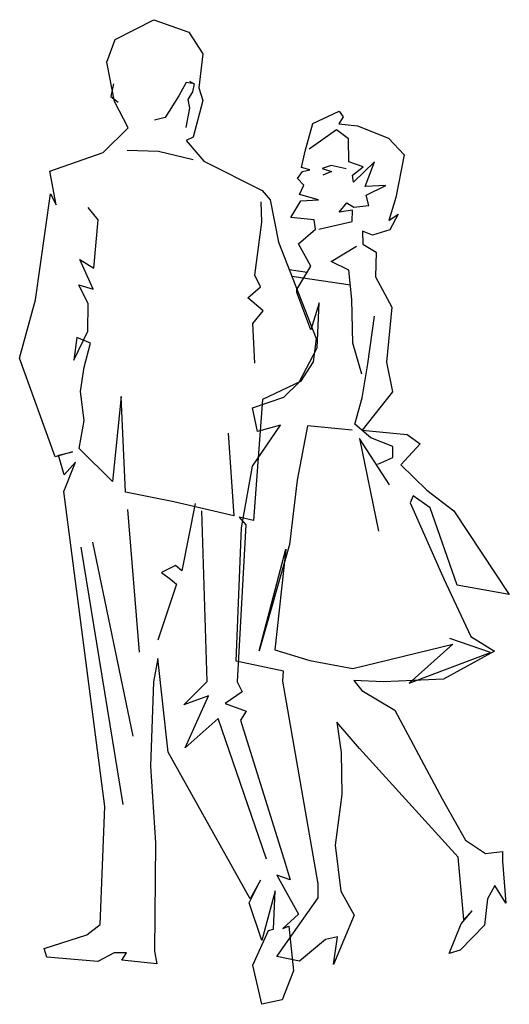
# Model space of a CAD drawing. Extents: x 145.6 to 146.52, y -38.06 to -36.2.
import ezdxf

# ---------------------------------------------------------------- set-up
doc = ezdxf.new("R2010")
doc.units = 0
doc.header["$LTSCALE"] = 0.7
doc.header["$MEASUREMENT"] = 0
for name, color, linetype in [('ESCALERAS', 7, 'CONTINUOUS'), ('GENTE', 4, 'CONTINUOUS'), ('TRAZA', 15, 'CONTINUOUS')]:
    doc.layers.add(name, color=color, linetype=linetype)

# ---------------------------------------------------------------- blocks, each defined once
blk = doc.blocks.new('PAREJA')
at = {"layer": 'ESCALERAS', "linetype": 'CONTINUOUS'}
for p, q in [((-0.2511, 1.3143), (-0.2848, 1.3094)), ((-0.2559, 1.3019), (-0.3667, 1.2857))]:
    blk.add_line(p, q, dxfattribs=at)
at = {"layer": 'GENTE'}
for points in [[(0.0054, 1.7874), (-0.0605, 1.7636), (-0.0876, 1.7228), (-0.0798, 1.6583), (-0.0875, 1.6345), (-0.0693, 1.565), (-0.0557, 1.5588), (-0.0891, 1.5198), (-0.1994, 1.464), (-0.2149, 1.4465), (-0.2309, 1.3661), (-0.3019, 1.1838), (-0.2961, 1.1399), (-0.2722, 1.1027), (-0.2, 1.0684), (-0.183, 0.8396), (-0.156, 0.8459), (-0.1686, 0.8312), (-0.1523, 0.5336), (-0.1618, 0.515), (-0.1298, 0.4927), (-0.1695, 0.4781), (-0.1585, 0.4612), (-0.2435, 0.1907), (-0.2527, 0.159), (-0.2275, 0.1679), (-0.2683, 0.0939), (-0.2386, 0.0668), (-0.2503, 0.0713), (-0.2588, -0.0135), (-0.2376, -0.0678), (-0.1992, -0.0766), (-0.1817, -0.0026), (-0.2119, 0.0632), (-0.2214, 0.0657), (-0.2242, 0.1384), (-0.1993, 0.0443), (-0.1749, 0.1156), (-0.1967, 0.1587), (-0.1769, 0.123), (-0.0214, 0.4007), (-0.0023, 0.5783), (0.006, 0.5339), (0.0118, 0.3742), (0.0023, 0.2293), (0.0042, 0.0239), (0, 0), (0.0664, 0.0071), (0.0572, 0.0211), (0.0809, 0.0211), (0.1114, 0.0045), (0.2082, 0.0127), (0.2135, 0.0292), (0.1327, 0.0551), (0.107, 0.0744), (0.0982, 0.2979), (0.1757, 0.8941), (0.154, 0.9497), (0.1754, 0.9258), (0.186, 0.9629), (0.1593, 0.9691), (0.1926, 0.9598), (0.2596, 1.1467), (0.2294, 1.2572), (0.2012, 1.4576), (0.1903, 1.4368), (0.2024, 1.5004), (0.1013, 1.5359), (0.054, 1.5829), (0.0797, 1.6324), (0.0943, 1.7068), (0.0789, 1.7501)], [(-0.2654, 1.2765), (-0.2917, 1.3211), (-0.2684, 1.3633), (-0.3009, 1.3911), (-0.2982, 1.4083), (-0.2539, 1.4131), (-0.2732, 1.4447), (-0.3061, 1.4465), (-0.2706, 1.4564), (-0.2785, 1.4739), (-0.2666, 1.4867), (-0.2758, 1.5001), (-0.2901, 1.5033), (-0.274, 1.5077), (-0.2808, 1.5383), (-0.2953, 1.5911), (-0.3458, 1.614), (-0.3529, 1.6033), (-0.3449, 1.59), (-0.3802, 1.5865), (-0.4391, 1.5629), (-0.4684, 1.5317), (-0.4525, 1.4507), (-0.4393, 1.4071), (-0.4575, 1.4195), (-0.4417, 1.3899), (-0.4084, 1.3794), (-0.3899, 1.3872), (-0.39, 1.3625), (-0.4154, 1.3473), (-0.4141, 1.3009), (-0.4452, 1.2435), (-0.435, 1.139), (-0.4465, 1.0827), (-0.389, 1.0101), (-0.474, 1.0019), (-0.4988, 0.9847), (-0.4625, 0.945), (-0.5118, 0.8968), (-0.5625, 0.8579), (-0.6677, 0.6993), (-0.5687, 0.7167), (-0.5176, 0.863), (-0.4856, 0.8861), (-0.4799, 0.8729), (-0.544, 0.7291), (-0.5948, 0.6199), (-0.6397, 0.5921), (-0.543, 0.5388), (-0.4293, 0.5337), (-0.3732, 0.5363), (-0.3884, 0.5178), (-0.4509, 0.4802), (-0.5404, 0.3123), (-0.5848, 0.2339), (-0.6229, 0.2087), (-0.6545, 0.2125), (-0.655, 0.1946), (-0.6614, 0.1152), (-0.6403, 0.1485), (-0.6266, 0.1231), (-0.621, 0.0734), (-0.5747, 0.0257), (-0.5537, 0.0197), (-0.5768, 0.0757), (-0.5975, 0.1002), (-0.5816, 0.0841), (-0.5707, 0.2018), (-0.3839, 0.4074), (-0.3409, 0.4573), (-0.3495, 0.4), (-0.3508, 0.3207), (-0.3378, 0.225), (-0.3486, 0.1377), (-0.3739, 0.0921), (-0.3346, -0.0012), (-0.3421, 0.0512), (-0.3198, 0.0464), (-0.2701, 0.0053), (-0.2276, 0.0141), (-0.3054, 0.1253), (-0.306, 0.1516), (-0.2386, 0.5354), (-0.24, 0.554), (-0.1505, 0.5729), (-0.1607, 0.8252), (-0.1814, 0.9419), (-0.2346, 1.0195), (-0.1908, 1.008), (-0.1812, 1.0525), (-0.2408, 1.0728), (-0.2697, 1.1014), (-0.3037, 1.1663), (-0.3074, 1.2515), (-0.2919, 1.2002), (-0.265, 1.2711)]]:
    blk.add_lwpolyline(points, close=True, dxfattribs=at)
for points in [[(-0.0622, 1.6709), (-0.0706, 1.6657), (-0.0675, 1.6509), (-0.059, 1.6363), (-0.0623, 1.6198), (-0.055, 1.5831)], [(-0.068, 1.6669), (-0.0555, 1.6688), (-0.0421, 1.6435), (-0.0158, 1.6021), (0.0042, 1.5974)], [(0.082, 1.6662), (0.0867, 1.6418), (0.0733, 1.6313)], [(-0.307, 1.3906), (-0.3703, 1.4052), (-0.3709, 1.4269), (-0.3454, 1.4233), (-0.3603, 1.4404), (-0.373, 1.4324), (-0.4017, 1.4358), (-0.3967, 1.4552), (-0.4339, 1.4735), (-0.3946, 1.4717), (-0.4122, 1.5186), (-0.3729, 1.4801), (-0.3707, 1.4931), (-0.3907, 1.509), (-0.3636, 1.5185), (-0.363, 1.562), (-0.3404, 1.5786), (-0.2884, 1.5426)], [(-0.0692, 1.5221), (-0.0032, 1.5381), (0.0563, 1.5397)], [(-0.3585, 1.5053), (-0.3305, 1.5112), (-0.3134, 1.5059), (-0.3308, 1.5003), (-0.3147, 1.4928)], [(-0.1859, 1.1371), (-0.1822, 1.2122), (-0.2017, 1.236), (-0.1725, 1.2608), (-0.1962, 1.2816), (-0.186, 1.304), (-0.1989, 1.4039), (-0.1978, 1.4425)], [(-0.1355, 1.0049), (-0.146, 0.8484), (-0.0321, 0.8744), (0.059, 0.8929), (0.0676, 1.074), (0.0838, 0.913), (0.147, 0.9755), (0.1373, 1.0289), (0.1446, 1.0834), (0.1376, 1.1293), (0.1254, 1.1751), (0.1513, 1.1855), (0.1571, 1.1431), (0.1302, 1.1979), (0.1298, 1.2498), (0.1474, 1.2857), (0.1203, 1.2775), (0.1459, 1.3334), (0.1192, 1.3169), (0.1109, 1.4083), (0.1301, 1.4321)], [(-0.3886, 1.1162), (-0.3713, 1.1752), (-0.3696, 1.258), (-0.3639, 1.3132), (-0.3302, 1.3295), (-0.378, 1.3587)], [(-0.419, 0.946), (-0.4471, 0.9583), (-0.4471, 0.9797), (-0.4054, 0.9958), (-0.3749, 1.0218), (-0.3892, 1.0715), (-0.3999, 1.1361), (-0.4121, 1.2263)], [(-0.3701, 1.0102), (-0.2852, 1.0187), (-0.266, 0.9155), (-0.2515, 0.7938), (-0.1941, 0.5927), (-0.2447, 0.7853), (-0.2238, 0.5948), (-0.2899, 0.5746), (-0.3713, 0.5589), (-0.5606, 0.6052), (-0.4783, 0.5316), (-0.6321, 0.5893), (-0.5549, 0.6159)], [(-0.4407, 0.9068), (-0.384, 0.9945), (-0.4199, 0.8191)], [(-0.2081, 0.1984), (-0.1162, 0.4648), (-0.0541, 0.409), (-0.0983, 0.5071), (-0.0512, 0.4905), (-0.0957, 0.5346), (-0.0856, 0.8576)], [(-0.0728, 0.8713), (-0.0476, 0.744), (-0.0354, 0.7542), (-0.0089, 0.741), (-0.0259, 0.7283), (-0.0377, 0.7188), (-0.0023, 0.6129)], [(0.0552, 0.8601), (0.0332, 0.5898)], [(0.1219, 0.7981), (0.0454, 0.4311)], [(0.1437, 0.7891), (0.0644, 0.3014)]]:
    blk.add_lwpolyline(points, dxfattribs=at)

msp = doc.modelspace()

# ---------------------------------------------------------------- block references
at = {"layer": 'TRAZA', "xscale": -1}
msp.add_blockref('PAREJA', (145.8548, -37.9863), dxfattribs=at)

doc.saveas('drawing.dxf')
